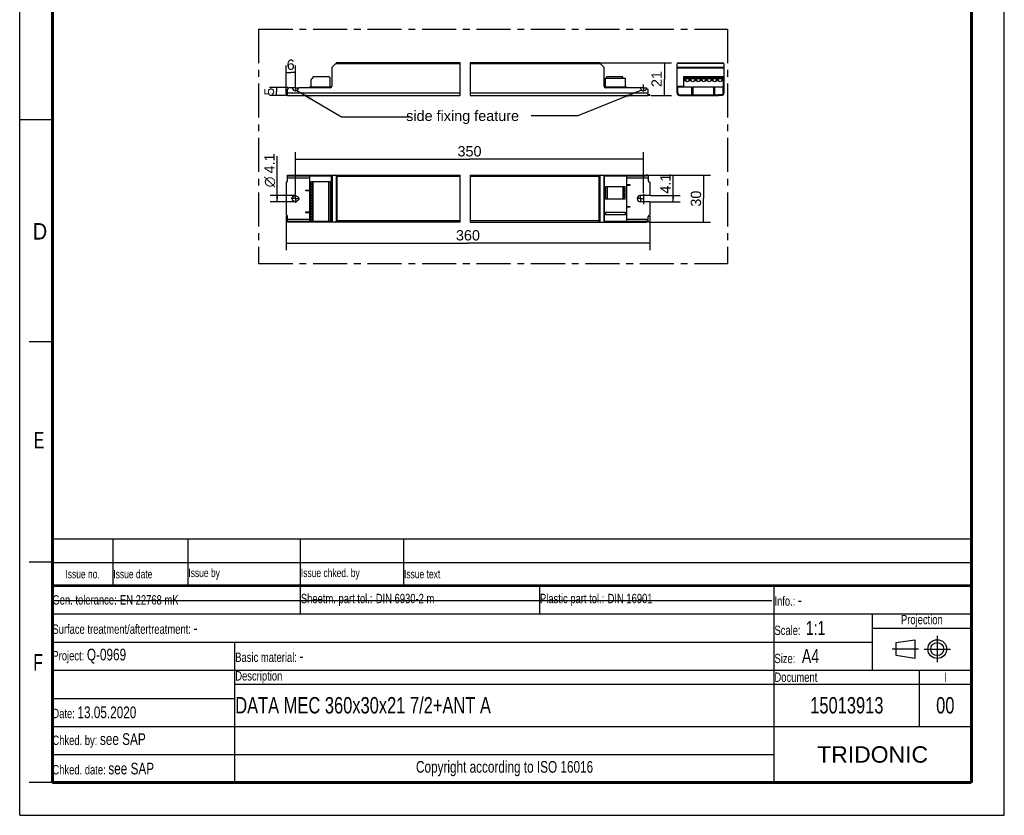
# Model space of a CAD drawing. Header units: millimetres. Extents: x 0 to 210, y 0 to 297.
# Tile 1 of 2: x 0 to 210, y 0 to 170. Entities that reach past the tile are written whole.
import ezdxf
from ezdxf.enums import TextEntityAlignment as Align

# ---------------------------------------------------------------- set-up
doc = ezdxf.new("R2010")
doc.units = ezdxf.units.MM
doc.header["$LTSCALE"] = 19.36
doc.linetypes.add('CENTER', pattern=[0.6, 0.375, -0.075, 0.075, -0.075])
doc.layers.get('0').update_dxf_attribs({"linetype": 'CONTINUOUS'})
for name, color, linetype in [('DEFAULT_1', 7, 'CENTER'), ('Z_AXIS', 7, 'CONTINUOUS'), ('Z_DIM_2D', 7, 'CONTINUOUS'), ('Z_NOTICE', 7, 'CONTINUOUS')]:
    doc.layers.add(name, color=color, linetype=linetype)
doc.styles.get("Standard").update_dxf_attribs({"font": 'txt', "width": 0.7})
doc.styles.add('TEXTSTYLE_2', font='txt', dxfattribs={"width": 0.75})
doc.styles.add('TEXTSTYLE_3', font='helveticaneueltw1g-ltcn.otf')
doc.styles.add('TEXTSTYLE_4', font='gdt', dxfattribs={"width": 0.7})
doc.styles.add('TEXTSTYLE_5', font='arial.ttf')
doc.dimstyles.new('DIMSTYLE_1', dxfattribs={"dimtxt": 2.2, "dimasz": 3.5, "dimexe": 1.5, "dimexo": 0, "dimgap": 0.55, "dimtad": 1, "dimdec": 1, "dimlfac": 3, "dimdsep": 46, "dimtxsty": 'TEXTSTYLE_3', "dimblk": '_FILLED', "dimblk1": '_FILLED', "dimblk2": '_FILLED', "dimcen": 0.09, "dimclrt": 5, "dimadec": 4, "dimazin": 2, "dimtp": 0.1, "dimtm": 0.1, "dimtfac": 1, "dimtdec": 1, "dimtofl": 0, "dimtmove": 0, "dimatfit": 3, "dimldrblk": '_FILLED', "dimfxl": 0, "dimtolj": 1, "dimarcsym": 0})
doc.dimstyles.new('DIMSTYLE_2', dxfattribs={"dimtxt": 2.2, "dimasz": 3.5, "dimexe": 1.5, "dimexo": 0, "dimgap": 0.55, "dimtad": 1, "dimdec": 1, "dimlfac": 3, "dimdsep": 46, "dimtxsty": 'TEXTSTYLE_3', "dimblk": '_FILLED', "dimblk1": '_FILLED', "dimblk2": '_FILLED', "dimcen": 0.09, "dimclrt": 5, "dimadec": 4, "dimazin": 2, "dimtp": 0.2, "dimtm": 0.2, "dimtfac": 1, "dimtdec": 1, "dimtofl": 0, "dimtmove": 0, "dimatfit": 3, "dimldrblk": '_FILLED', "dimfxl": 0, "dimtolj": 1, "dimarcsym": 0})
doc.dimstyles.new('DIMSTYLE_3', dxfattribs={"dimtxt": 2.2, "dimasz": 3.5, "dimexe": 1.5, "dimexo": 0, "dimgap": 0.55, "dimtad": 1, "dimdec": 1, "dimlfac": 3, "dimdsep": 46, "dimtxsty": 'TEXTSTYLE_3', "dimblk": '_FILLED', "dimblk1": '_FILLED', "dimblk2": '_FILLED', "dimcen": 0.09, "dimclrt": 5, "dimadec": 4, "dimazin": 2, "dimtp": 0.5, "dimtm": 0.5, "dimtfac": 1, "dimtdec": 1, "dimtofl": 0, "dimtmove": 0, "dimatfit": 3, "dimldrblk": '_FILLED', "dimfxl": 0, "dimtolj": 1, "dimarcsym": 0})
doc.dimstyles.new('DIMSTYLE_4', dxfattribs={"dimtxt": 2.1, "dimasz": 3.5, "dimexe": 1.5, "dimexo": 0, "dimgap": 0.525, "dimtad": 1, "dimdec": 1, "dimlfac": 3, "dimdsep": 46, "dimtxsty": 'TEXTSTYLE_3', "dimblk": '_FILLED', "dimblk1": '_FILLED', "dimblk2": '_FILLED', "dimcen": 0.09, "dimclrt": 5, "dimadec": 4, "dimazin": 2, "dimtp": 0.1, "dimtm": 0.1, "dimtfac": 1, "dimtdec": 1, "dimtofl": 0, "dimtmove": 0, "dimatfit": 3, "dimldrblk": '_FILLED', "dimfxl": 0, "dimtolj": 1, "dimarcsym": 0})
doc.dimstyles.get("Standard").update_dxf_attribs({"dimtxt": 3.5, "dimasz": 3.5, "dimexe": 1.5, "dimexo": 0, "dimtad": 1, "dimdec": 4, "dimdsep": 46, "dimtxsty": 'Standard', "dimblk": '_FILLED', "dimblk1": '_FILLED', "dimblk2": '_FILLED', "dimcen": 0.09, "dimclrt": 5, "dimadec": 4, "dimazin": 2, "dimtol": 1, "dimtp": 0.0001, "dimtm": 0.0001, "dimtfac": 1, "dimtdec": 4, "dimtofl": 0, "dimtmove": 0, "dimatfit": 3, "dimldrblk": '_FILLED', "dimfxl": 0, "dimtolj": 1, "dimarcsym": 0})

# ---------------------------------------------------------------- blocks, each defined once
blk = doc.blocks.new('PROJEKTIONSMETHODE_BL0', base_point=(192.31, 35.47))
at = {"color": 2, "linetype": 'Continuous'}
for p, q in [((186.91, 36.87), (190.91, 37.47)), ((186.91, 34.07), (186.91, 36.87)), ((190.91, 37.47), (190.91, 33.47)), ((190.91, 33.47), (186.91, 34.07))]:
    blk.add_line(p, q, dxfattribs=at)
for radius in [2, 1.4]:
    blk.add_circle((195.71, 35.47), radius, dxfattribs=at)
at = {"layer": 'DEFAULT_1', "color": 2, "linetype": 'CENTER'}
for p, q in [((195.71, 38.27), (195.71, 32.67)), ((191.71, 35.47), (186.11, 35.47)), ((192.91, 35.47), (198.5, 35.47))]:
    blk.add_line(p, q, dxfattribs=at)
blk = doc.blocks.new('*D2')
at = {"layer": 'Z_DIM_2D', "color": 2, "linetype": 'Continuous', "transparency": 16777216}
for p, q in [((139.36, 131.58), (139.36, 136.35)), ((134.54, 130.9), (140.86, 130.9)), ((134.57, 132.26), (140.86, 132.26)), ((139.36, 132.26), (139.36, 131.58)), ((139.36, 130.9), (139.36, 131.58))]:
    blk.add_line(p, q, dxfattribs=at)
at = {"layer": 'Z_DIM_2D', "color": 5, "linetype": 'Continuous', "transparency": 16777216, "style": 'TEXTSTYLE_3'}
blk.add_text('4.1', height=2.2, rotation=90, dxfattribs=at).set_placement((138.81, 132.65))
blk = doc.blocks.new('_FILLED')
at = {"color": 0, "linetype": 'ByBlock'}
blk.add_solid([(0, 0), (-1, 0.125), (-1, -0.125)], dxfattribs=at)
blk = doc.blocks.new('_NONE')
blk = doc.blocks.new('*D3')
at = {"layer": 'Z_DIM_2D', "color": 2, "linetype": 'Continuous', "transparency": 16777216}
for p, q in [((54.92, 131.58), (54.92, 140.64)), ((58.8, 132.26), (53.42, 132.26)), ((58.8, 130.9), (53.42, 130.9)), ((54.92, 132.26), (54.92, 131.58)), ((54.92, 130.9), (54.92, 131.58))]:
    blk.add_line(p, q, dxfattribs=at)
at = {"layer": 'Z_DIM_2D', "color": 5, "linetype": 'Continuous', "transparency": 16777216}
for s, style, p in [('4.1', 'TEXTSTYLE_3', (54.37, 136.95)), ('n', 'TEXTSTYLE_4', (54.37, 134.01))]:
    blk.add_text(s, height=2.2, rotation=90, dxfattribs=dict(at, style=style)).set_placement(p)
blk = doc.blocks.new('*D4')
at = {"layer": 'Z_DIM_2D', "color": 2, "linetype": 'Continuous', "transparency": 16777216}
for p, q in [((123.79, 160.59), (139, 160.59)), ((137.5, 160.59), (137.5, 157.09)), ((137.5, 153.59), (137.5, 157.09)), ((134.7, 153.59), (139, 153.59))]:
    blk.add_line(p, q, dxfattribs=at)
at = {"layer": 'Z_DIM_2D', "color": 5, "linetype": 'Continuous', "transparency": 16777216, "style": 'TEXTSTYLE_3'}
blk.add_text('21', height=2.2, rotation=90, dxfattribs=at).set_placement((136.95, 157.09), align=Align.CENTER)
blk = doc.blocks.new('*D5')
at = {"layer": 'Z_DIM_2D', "color": 2, "linetype": 'Continuous', "transparency": 16777216}
for p, q in [((56.8, 153.86), (56.8, 160.01)), ((58.8, 155.9), (58.8, 160.01)), ((56.8, 158.51), (57.8, 158.51)), ((58.8, 158.51), (57.8, 158.51))]:
    blk.add_line(p, q, dxfattribs=at)
at = {"layer": 'Z_DIM_2D', "color": 5, "linetype": 'Continuous', "transparency": 16777216, "style": 'TEXTSTYLE_3'}
blk.add_text('6', height=2.2, dxfattribs=at).set_placement((57.8, 159.06), align=Align.CENTER)
blk = doc.blocks.new('*D6')
at = {"layer": 'Z_DIM_2D', "color": 2, "linetype": 'Continuous', "transparency": 16777216}
for p, q in [((56.8, 127.86), (56.8, 120.61)), ((134.41, 127.85), (134.41, 120.61)), ((56.8, 122.11), (95.6, 122.11)), ((134.41, 122.11), (95.6, 122.11))]:
    blk.add_line(p, q, dxfattribs=at)
at = {"layer": 'Z_DIM_2D', "color": 5, "linetype": 'Continuous', "transparency": 16777216, "style": 'TEXTSTYLE_3'}
blk.add_text('360', height=2.2, dxfattribs=at).set_placement((95.6, 122.66), align=Align.CENTER)
blk = doc.blocks.new('*D7')
at = {"layer": 'Z_DIM_2D', "color": 2, "linetype": 'Continuous', "transparency": 16777216}
for p, q in [((134.24, 136.58), (147.37, 136.58)), ((145.87, 136.58), (145.87, 131.58)), ((145.87, 126.58), (145.87, 131.58)), ((134.23, 126.58), (147.37, 126.58))]:
    blk.add_line(p, q, dxfattribs=at)
at = {"layer": 'Z_DIM_2D', "color": 5, "linetype": 'Continuous', "transparency": 16777216, "style": 'TEXTSTYLE_3'}
blk.add_text('30', height=2.2, rotation=90, dxfattribs=at).set_placement((145.32, 131.58), align=Align.CENTER)
blk = doc.blocks.new('*D8')
at = {"layer": 'Z_DIM_2D', "color": 2, "linetype": 'Continuous', "transparency": 16777216}
for p, q in [((58.8, 132.46), (58.8, 141.53)), ((133.07, 132.78), (133.07, 141.53)), ((58.8, 140.03), (95.94, 140.03)), ((133.07, 140.03), (95.94, 140.03))]:
    blk.add_line(p, q, dxfattribs=at)
at = {"layer": 'Z_DIM_2D', "color": 5, "linetype": 'Continuous', "transparency": 16777216, "style": 'TEXTSTYLE_3'}
blk.add_text('350', height=2.2, dxfattribs=at).set_placement((95.94, 140.58), align=Align.CENTER)
blk = doc.blocks.new('*D9')
at = {"layer": 'Z_DIM_2D', "color": 2, "linetype": 'Continuous', "transparency": 16777216}
for p, q in [((57.27, 155.26), (53.28, 155.26)), ((56.67, 153.59), (53.28, 153.59)), ((54.78, 155.26), (54.78, 154.42)), ((54.78, 153.59), (54.78, 154.42))]:
    blk.add_line(p, q, dxfattribs=at)
at = {"layer": 'Z_DIM_2D', "color": 5, "linetype": 'Continuous', "transparency": 16777216, "style": 'TEXTSTYLE_3'}
blk.add_text('5', height=2.1, rotation=90, dxfattribs=at).set_placement((54.26, 154.42), align=Align.CENTER)
blk = doc.blocks.new('*T11')
at = {"color": 0, "linetype": 'ByBlock', "lineweight": -2, "transparency": 16777216}
for p, q in [((0, 42), (196, 42)), ((0, 0), (0, 42)), ((53, 36), (53, 42)), ((104, 36), (104, 42)), ((154, 0), (154, 42)), ((196, 0), (196, 42)), ((0, 36), (196, 36)), ((175, 24), (175, 36)), ((175, 33), (196, 33)), ((0, 30), (175, 30)), ((39, 0), (39, 30)), ((0, 24), (196, 24)), ((185, 12), (185, 24)), ((39, 21), (196, 21)), ((0, 18), (39, 18)), ((0, 12), (196, 12)), ((0, 6), (154, 6)), ((0, 0), (196, 0))]:
    blk.add_line(p, q, dxfattribs=at)
at = {"color": 5, "linetype": 'Continuous', "transparency": 16777216}
for s, insert, char_height, width, attachment_point, style in [('Gen. tolerance:\\H2.5; \\H2.0;EN 22768 mK', (0.06, 39), 2, 52.88, 4, 'TEXTSTYLE_2'), ('Sheetm. part tol.:\\H2.5; \\H2.0;DIN 6930-2 m', (53.06, 39), 2, 50.88, 4, 'TEXTSTYLE_2'), ('Plastic part tol.:\\H2.5; \\H2.0;DIN 16901', (104.06, 39), 2, 49.88, 4, 'TEXTSTYLE_2'), ('Info.: \\H2.5;-', (154.06, 39), 2, 41.88, 4, 'TEXTSTYLE_2'), ('Projection', (185.5, 34.5), 2, 20.88, 5, 'TEXTSTYLE_2'), ('Surface treatment/aftertreatment: \\H2.5;-', (0.06, 33), 2, 153.88, 4, 'TEXTSTYLE_2'), ('Scale:  \\H3.0;1:1', (154.06, 33), 2, 20.88, 4, 'TEXTSTYLE_2'), ('Project: \\H2.5;Q-0969', (0.06, 27), 2, 38.88, 4, 'TEXTSTYLE_2'), ('Basic material: \\H2.5;-', (39.06, 27), 2, 114.88, 4, 'TEXTSTYLE_2'), ('Size: \\H3.0; A4', (154.06, 27), 2, 20.88, 4, 'TEXTSTYLE_2'), ('Description', (39.06, 22.5), 2, 114.88, 4, 'TEXTSTYLE_2'), ('Document', (154.06, 22.5), 2, 30.88, 4, 'TEXTSTYLE_2'), ('I', (190.5, 22.5), 2, 10.88, 5, 'TEXTSTYLE_2'), ('Date: \\H2.5;13.05.2020', (0.06, 15), 2, 38.88, 4, 'TEXTSTYLE_2'), ('Chked. by: \\H2.5;see SAP', (0.06, 9), 2, 38.88, 4, 'TEXTSTYLE_2'), ('TRIDONIC', (175, 6), 3.5, 41.88, 5, 'TEXTSTYLE_5'), ('Chked. date: \\H2.5;see SAP', (0.06, 3), 2, 38.88, 4, 'TEXTSTYLE_2'), ('Copyright according to ISO 16016', (96.5, 3), 2.5, 114.88, 5, 'TEXTSTYLE_2')]:
    blk.add_mtext(s, dxfattribs=dict(at, insert=insert, char_height=char_height, width=width, attachment_point=attachment_point, style=style))
at = {"color": 7, "linetype": 'Continuous', "transparency": 16777216, "char_height": 3.5, "style": 'TEXTSTYLE_2'}
for s, insert, width, attachment_point in [('DATA MEC 360x30x21 7/2+ANT A', (39.06, 16.5), 114.88, 4), ('15013913', (169.5, 16.5), 30.88, 5), ('00', (190.5, 16.5), 10.88, 5)]:
    blk.add_mtext(s, dxfattribs=dict(at, insert=insert, width=width, attachment_point=attachment_point))
blk = doc.blocks.new('*T12')
at = {"color": 0, "linetype": 'ByBlock', "lineweight": -2, "transparency": 16777216}
for p, q in [((0, 10), (196, 10)), ((0, 0), (0, 10)), ((13, 0), (13, 10)), ((29, 0), (29, 10)), ((53, 0), (53, 10)), ((75, 0), (75, 10)), ((196, 0), (196, 10)), ((0, 5), (196, 5)), ((0, 0), (196, 0))]:
    blk.add_line(p, q, dxfattribs=at)
at = {"color": 5, "linetype": 'Continuous', "transparency": 16777216, "char_height": 1.8, "style": 'TEXTSTYLE_2'}
for s, insert, width, attachment_point in [('Issue no.', (6.5, 2.5), 12.88, 5), ('Issue date ', (13.06, 2.5), 15.88, 4), ('Issue by ', (29.06, 2.5), 23.88, 4), ('Issue chked. by', (53.06, 2.5), 21.88, 4), ('Issue text ', (75.06, 2.5), 120.88, 4)]:
    blk.add_mtext(s, dxfattribs=dict(at, insert=insert, width=width, attachment_point=attachment_point))

msp = doc.modelspace()

# ---------------------------------------------------------------- linework, layer by layer
at = {"color": 2, "linetype": 'Continuous'}
for p, q in [((0, 0), (0, 297)), ((210, 0), (210, 297)), ((93.95, 153.588), (93.95, 160.588)), ((96.061, 160.588), (96.061, 153.588)), ((0, 148.5), (7, 148.5)), ((93.95, 126.582), (93.95, 136.582)), ((96.061, 136.582), (96.061, 126.582)), ((7, 101), (2, 101)), ((7, 54), (2, 54)), ((7, 7), (2, 7)), ((0, 0), (210, 0))]:
    msp.add_line(p, q, dxfattribs=at)
at = {"color": 7, "linetype": 'Continuous'}
for p, q in [((66.636, 159.657), (67.499, 160.52)), ((93.95, 160.588), (67.664, 160.588)), ((123.544, 160.588), (96.061, 160.588)), ((123.709, 160.52), (124.572, 159.657)), ((140.21, 154.122), (140.21, 160.355)), ((140.443, 160.588), (149.977, 160.588)), ((150.21, 160.355), (150.21, 154.122)), ((66.567, 159.492), (66.567, 155.588)), ((124.641, 155.588), (124.641, 159.492)), ((61.801, 155.405), (61.801, 155.255)), ((66.234, 155.405), (66.512, 155.405)), ((124.696, 155.405), (129.407, 155.405)), ((124.907, 157.272), (129.241, 157.272)), ((124.907, 155.405), (124.907, 157.272)), ((129.241, 155.405), (129.241, 157.272)), ((129.407, 155.405), (129.407, 155.255)), ((140.377, 154.122), (140.377, 155.405)), ((140.377, 155.405), (150.043, 155.405)), ((150.043, 154.122), (150.043, 155.405)), ((57.134, 153.588), (57.134, 154.922)), ((57.134, 153.588), (93.95, 153.588)), ((57.984, 155.255), (57.467, 155.255)), ((66.234, 155.255), (59.617, 155.255)), ((96.061, 153.588), (134.074, 153.588)), ((132.257, 155.255), (124.974, 155.255)), ((134.074, 153.588), (134.074, 154.678)), ((140.21, 155.255), (140.377, 155.255)), ((140.743, 153.755), (141.377, 153.755)), ((140.743, 153.588), (141.377, 153.588)), ((143.377, 153.755), (143.377, 155.255)), ((143.543, 155.255), (143.377, 155.255)), ((143.543, 155.255), (143.543, 153.755)), ((148.21, 155.255), (148.043, 155.255)), ((148.043, 153.755), (148.043, 155.255)), ((148.21, 155.255), (148.21, 153.755)), ((149.677, 153.755), (149.043, 153.755)), ((149.677, 153.588), (149.043, 153.588)), ((150.043, 155.255), (150.21, 155.255)), ((57.134, 135.415), (57.134, 136.582)), ((57.134, 136.582), (93.95, 136.582)), ((66.567, 136.582), (66.567, 126.582)), ((96.061, 136.582), (133.597, 136.582)), ((124.641, 136.582), (124.641, 126.582)), ((57.134, 136.415), (66.512, 136.415)), ((61.801, 136.415), (61.801, 126.748)), ((66.512, 126.748), (66.512, 136.415)), ((124.641, 136.415), (133.597, 136.415)), ((129.407, 136.415), (129.407, 126.748)), ((129.407, 134.582), (130.157, 134.582)), ((130.157, 134.415), (129.407, 134.415)), ((130.157, 134.582), (130.157, 134.415)), ((134.074, 136.415), (134.074, 135.415)), ((61.051, 133.248), (61.051, 133.415)), ((61.051, 133.415), (61.801, 133.415)), ((61.801, 133.248), (61.051, 133.248)), ((61.051, 128.582), (61.051, 128.748)), ((61.051, 128.748), (61.801, 128.748)), ((61.801, 128.582), (61.051, 128.582)), ((129.241, 128.599), (124.907, 128.599)), ((124.907, 128.599), (124.907, 128.165)), ((124.907, 128.165), (129.241, 128.165)), ((129.241, 128.165), (129.241, 128.599)), ((129.407, 129.915), (130.157, 129.915)), ((130.157, 129.748), (129.407, 129.748)), ((130.157, 129.915), (130.157, 129.748)), ((57.134, 126.582), (57.134, 127.748)), ((57.134, 126.748), (61.801, 126.748)), ((93.95, 126.582), (57.134, 126.582)), ((66.234, 126.748), (66.512, 126.748)), ((96.061, 126.582), (133.597, 126.582)), ((124.641, 126.748), (133.597, 126.748)), ((134.074, 126.748), (134.074, 127.748)), ((7.1, 45.829), (160.431, 45.819))]:
    msp.add_line(p, q, dxfattribs=at)
at = {"color": 9, "linetype": 'Continuous'}
for p, q in [((93.95, 160.355), (67.334, 160.355)), ((123.874, 160.355), (96.061, 160.355)), ((140.21, 159.657), (150.21, 159.657)), ((140.278, 160.52), (150.142, 160.52)), ((140.21, 159.492), (150.21, 159.492)), ((140.21, 155.588), (141.593, 155.588)), ((150.06, 155.588), (150.21, 155.588)), ((57.134, 154.122), (93.95, 154.122)), ((96.061, 154.122), (134.074, 154.122)), ((140.21, 154.922), (140.377, 154.922)), ((143.543, 155.188), (143.377, 155.188)), ((148.21, 155.188), (148.043, 155.188)), ((150.043, 154.922), (150.21, 154.922)), ((57.467, 136.582), (57.467, 136.415)), ((57.984, 136.415), (57.984, 136.582)), ((58.147, 136.415), (58.147, 136.582)), ((59.454, 136.582), (59.454, 136.415)), ((59.617, 136.582), (59.617, 136.415)), ((66.234, 136.582), (66.234, 136.415)), ((66.636, 136.582), (66.636, 126.582)), ((67.499, 136.513), (67.499, 126.65)), ((123.709, 136.513), (123.709, 126.65)), ((124.572, 136.582), (124.572, 126.582)), ((124.974, 136.415), (124.974, 136.582)), ((132.257, 136.415), (132.257, 136.582)), ((132.421, 136.415), (132.421, 136.582)), ((57.134, 136.048), (61.801, 136.048)), ((67.664, 136.348), (67.664, 126.815)), ((67.664, 136.348), (93.95, 136.348)), ((96.061, 136.348), (123.544, 136.348)), ((123.544, 136.348), (123.544, 126.815)), ((129.407, 136.048), (134.074, 136.048)), ((130.091, 134.582), (130.091, 134.415)), ((61.117, 133.248), (61.117, 133.415)), ((61.117, 128.582), (61.117, 128.748)), ((130.091, 129.915), (130.091, 129.748)), ((61.801, 127.115), (57.134, 127.115)), ((57.467, 126.748), (57.467, 126.582)), ((57.984, 126.582), (57.984, 126.748)), ((58.147, 126.582), (58.147, 126.748)), ((59.454, 126.748), (59.454, 126.582)), ((59.617, 126.748), (59.617, 126.582)), ((66.234, 126.732), (66.234, 126.582)), ((93.95, 126.815), (67.664, 126.815)), ((123.544, 126.815), (96.061, 126.815)), ((124.974, 126.582), (124.974, 126.748)), ((134.074, 127.115), (129.407, 127.115)), ((132.257, 126.582), (132.257, 126.748)), ((132.421, 126.582), (132.421, 126.748))]:
    msp.add_line(p, q, dxfattribs=at)
at = {"color": 7, "linetype": 'Continuous'}
for points, const_width in [([(7, 7), (7, 290)], 0.7), ([(203, 7), (203, 290)], 0.7), ([(7, 49), (203, 49)], 0.5), ([(7, 7), (203, 7)], 0.7)]:
    msp.add_lwpolyline(points, dxfattribs=dict(at, const_width=const_width))
for points in [[(67.499, 136.513), (67.478, 136.532), (67.454, 136.548), (67.427, 136.562), (67.398, 136.573), (67.367, 136.579), (67.334, 136.582)], [(67.55, 136.462), (67.524, 136.488), (67.499, 136.513)], [(123.709, 136.513), (123.684, 136.489), (123.658, 136.462)], [(123.874, 136.582), (123.841, 136.579), (123.81, 136.573), (123.781, 136.562), (123.754, 136.548), (123.73, 136.532), (123.709, 136.513)], [(67.664, 136.348), (67.635, 136.377), (67.606, 136.406), (67.55, 136.462)], [(123.658, 136.462), (123.602, 136.406), (123.573, 136.377), (123.544, 136.348)], [(67.334, 126.582), (67.367, 126.584), (67.398, 126.591), (67.427, 126.601), (67.454, 126.615), (67.478, 126.631), (67.499, 126.65)], [(67.55, 126.701), (67.524, 126.675), (67.499, 126.65)], [(67.664, 126.815), (67.635, 126.786), (67.606, 126.757), (67.55, 126.701)], [(123.544, 126.815), (123.573, 126.786), (123.602, 126.757), (123.658, 126.701)], [(123.658, 126.701), (123.684, 126.675), (123.709, 126.65)], [(123.709, 126.65), (123.73, 126.631), (123.754, 126.615), (123.781, 126.601), (123.81, 126.591), (123.841, 126.584), (123.874, 126.582)]]:
    msp.add_lwpolyline(points, dxfattribs=at)
for centre, radius, start, end in [((66.801, 159.492), 0.233, 135, 180), ((67.664, 160.355), 0.233, 90, 135), ((123.544, 160.355), 0.233, 45, 90), ((124.407, 159.492), 0.233, 0, 45), ((140.443, 160.355), 0.233, 90, 180), ((149.977, 160.355), 0.233, 0, 90), ((66.234, 155.588), 0.333, 270, 360), ((124.974, 155.588), 0.333, 180, 270), ((57.467, 154.922), 0.333, 90, 180), ((57.984, 155.088), 0.167, 11.53696, 90), ((58.801, 155.255), 0.667, 191.53696, 348.46304), ((59.617, 155.088), 0.167, 90, 168.46304), ((132.257, 155.088), 0.167, 11.53696, 90), ((133.074, 155.255), 0.667, 191.53696, 321.61591), ((140.743, 154.122), 0.533, 180, 270), ((140.743, 154.122), 0.367, 180, 270), ((149.677, 154.122), 0.533, 270, 360), ((149.677, 154.122), 0.367, 270, 360)]:
    msp.add_arc(centre, radius, start, end, dxfattribs=at)
at = {"layer": 'DEFAULT_1', "color": 5, "linetype": 'CENTER'}
for p, q in [((50.967, 167.757), (50.967, 117.744)), ((50.967, 167.757), (150.982, 167.757)), ((150.982, 167.757), (150.982, 117.744)), ((50.967, 117.744), (150.982, 117.744))]:
    msp.add_line(p, q, dxfattribs=at)
at = {"layer": 'Z_AXIS', "color": 7, "linetype": 'Continuous'}
for p, q in [((65.901, 157.538), (62.601, 157.538)), ((128.607, 157.538), (125.307, 157.538)), ((141.593, 157.538), (141.593, 155.405)), ((150.06, 157.538), (141.593, 157.538)), ((150.06, 157.538), (150.06, 155.405)), ((61.801, 155.405), (66.234, 155.405)), ((62.067, 156.734), (62.067, 155.405)), ((62.505, 157.309), (62.165, 156.97)), ((62.534, 157.472), (62.534, 157.38)), ((66.234, 155.405), (66.234, 157.205)), ((128.674, 157.38), (128.674, 157.472)), ((128.741, 157.272), (128.716, 157.298)), ((150.06, 155.405), (150.043, 155.405)), ((56.801, 153.588), (56.801, 153.755)), ((57.134, 153.755), (56.801, 153.755)), ((57.134, 153.588), (56.801, 153.588)), ((134.407, 153.755), (134.074, 153.755)), ((134.407, 153.588), (134.074, 153.588)), ((134.407, 153.755), (134.407, 153.588)), ((141.377, 153.755), (149.043, 153.755)), ((141.377, 153.588), (149.043, 153.588)), ((141.71, 153.588), (141.71, 153.755)), ((144.527, 153.588), (144.527, 153.755)), ((145.893, 153.588), (145.893, 153.755)), ((148.71, 153.588), (148.71, 153.755)), ((134.074, 136.582), (133.597, 136.582)), ((133.597, 136.415), (133.597, 136.582)), ((134.074, 136.582), (134.074, 136.415)), ((56.801, 135.082), (56.801, 132.265)), ((62.067, 126.732), (62.067, 135.198)), ((66.234, 135.198), (62.067, 135.198)), ((62.534, 126.732), (62.534, 135.198)), ((66.234, 135.198), (66.234, 126.732)), ((134.074, 136.415), (133.597, 136.415)), ((134.407, 135.082), (134.407, 132.265)), ((129.141, 134.098), (124.973, 134.098)), ((124.973, 134.098), (124.973, 131.465)), ((125.307, 134.098), (125.307, 131.465)), ((128.674, 134.098), (128.674, 131.465)), ((128.716, 134.098), (128.716, 131.465)), ((129.141, 131.465), (129.141, 134.098)), ((56.801, 132.265), (56.834, 132.265)), ((56.801, 130.898), (56.801, 128.082)), ((56.801, 130.898), (56.834, 130.898)), ((56.901, 130.965), (56.901, 132.198)), ((129.141, 131.465), (124.973, 131.465)), ((134.407, 132.265), (132.407, 132.265)), ((134.407, 130.898), (132.407, 130.898)), ((134.407, 130.898), (134.407, 128.082)), ((61.801, 126.748), (62.067, 126.748)), ((66.234, 126.732), (62.067, 126.732)), ((134.074, 126.748), (133.597, 126.748)), ((133.597, 126.582), (133.597, 126.748)), ((134.074, 126.582), (133.597, 126.582)), ((134.074, 126.748), (134.074, 126.582))]:
    msp.add_line(p, q, dxfattribs=at)
at = {"layer": 'Z_AXIS', "color": 7, "linetype": 'CENTER'}
for p, q in [((58.801, 155.255), (58.801, 155.926)), ((133.074, 155.255), (133.074, 155.957)), ((58.801, 155.255), (58.13, 155.255)), ((58.801, 155.255), (58.801, 154.584)), ((58.801, 155.255), (59.471, 155.255)), ((133.074, 155.255), (132.372, 155.255)), ((133.074, 155.255), (133.776, 155.255)), ((133.074, 155.255), (133.074, 154.553)), ((58.801, 131.582), (58.801, 132.464)), ((132.407, 131.582), (132.407, 132.365)), ((133.074, 132.537), (133.074, 130.368)), ((58.801, 131.582), (57.918, 131.582)), ((58.801, 131.582), (58.801, 130.699)), ((58.801, 131.582), (59.683, 131.582)), ((132.407, 131.582), (131.624, 131.582)), ((132.407, 131.582), (133.19, 131.582)), ((132.407, 131.582), (132.407, 130.799))]:
    msp.add_line(p, q, dxfattribs=at)
at = {"layer": 'Z_AXIS', "color": 9, "linetype": 'Continuous'}
for p, q in [((150.06, 157.472), (141.593, 157.472)), ((150.06, 157.38), (141.593, 157.38)), ((150.06, 157.309), (141.593, 157.309)), ((142.04, 156.97), (141.593, 156.97)), ((142.054, 156.734), (141.593, 156.734)), ((143.22, 156.734), (142.733, 156.734)), ((143.207, 156.97), (142.747, 156.97)), ((144.387, 156.734), (143.9, 156.734)), ((144.373, 156.97), (143.913, 156.97)), ((145.554, 156.734), (145.067, 156.734)), ((145.54, 156.97), (145.08, 156.97)), ((146.72, 156.734), (146.233, 156.734)), ((146.707, 156.97), (146.247, 156.97)), ((147.887, 156.734), (147.4, 156.734)), ((147.873, 156.97), (147.413, 156.97)), ((149.054, 156.734), (148.567, 156.734)), ((149.04, 156.97), (148.58, 156.97)), ((150.06, 156.734), (149.733, 156.734)), ((150.06, 156.97), (149.747, 156.97)), ((141.377, 153.755), (141.377, 153.588)), ((144.593, 153.755), (144.593, 153.588)), ((145.827, 153.755), (145.827, 153.588)), ((149.043, 153.755), (149.043, 153.588)), ((62.165, 134.752), (62.165, 135.198)), ((62.505, 126.732), (62.505, 135.198)), ((62.601, 126.732), (62.601, 135.198)), ((65.901, 126.732), (65.901, 135.198)), ((62.165, 133.585), (62.165, 134.045)), ((62.165, 132.418), (62.165, 132.878)), ((128.607, 134.098), (128.607, 131.465)), ((129.049, 134.098), (129.049, 133.79)), ((129.049, 133.073), (129.049, 132.623)), ((62.165, 131.252), (62.165, 131.712)), ((62.165, 130.085), (62.165, 130.545)), ((129.049, 131.907), (129.049, 131.465)), ((62.165, 128.918), (62.165, 129.378)), ((62.165, 127.752), (62.165, 128.212)), ((62.165, 126.732), (62.165, 127.045))]:
    msp.add_line(p, q, dxfattribs=at)
at = {"layer": 'Z_AXIS', "color": 7, "linetype": 'Continuous'}
for points in [[(62.067, 134.738), (62.068, 134.747), (62.071, 134.753), (62.075, 134.759), (62.08, 134.762), (62.088, 134.764), (62.097, 134.765)], [(62.097, 134.765), (62.11, 134.764), (62.126, 134.761)], [(62.126, 134.761), (62.144, 134.757), (62.165, 134.752)], [(62.165, 134.045), (62.207, 134.06), (62.245, 134.078), (62.279, 134.099), (62.31, 134.124), (62.337, 134.151), (62.361, 134.179), (62.381, 134.209), (62.398, 134.24), (62.411, 134.272), (62.421, 134.303), (62.428, 134.335), (62.432, 134.366), (62.434, 134.398), (62.432, 134.429), (62.428, 134.461), (62.422, 134.492), (62.412, 134.524), (62.399, 134.555), (62.382, 134.586), (62.362, 134.616), (62.338, 134.645), (62.311, 134.672), (62.28, 134.697), (62.245, 134.719), (62.207, 134.737), (62.165, 134.752)], [(62.097, 134.032), (62.088, 134.032), (62.08, 134.034), (62.075, 134.038), (62.07, 134.043), (62.068, 134.05), (62.067, 134.059)], [(62.067, 133.571), (62.068, 133.58), (62.071, 133.587), (62.075, 133.592), (62.08, 133.596), (62.088, 133.598), (62.097, 133.598)], [(62.097, 132.865), (62.088, 132.866), (62.08, 132.868), (62.075, 132.871), (62.07, 132.877), (62.068, 132.884), (62.067, 132.892)], [(62.067, 132.405), (62.068, 132.413), (62.071, 132.42), (62.075, 132.425), (62.08, 132.429), (62.088, 132.431), (62.097, 132.432)], [(62.126, 134.035), (62.115, 134.033), (62.105, 134.032), (62.097, 134.032)], [(62.097, 133.598), (62.11, 133.597), (62.126, 133.595)], [(62.126, 132.869), (62.115, 132.867), (62.105, 132.865), (62.097, 132.865)], [(62.097, 132.432), (62.11, 132.431), (62.126, 132.428)], [(62.165, 134.045), (62.151, 134.041), (62.138, 134.038), (62.126, 134.035)], [(62.126, 133.595), (62.144, 133.591), (62.165, 133.585)], [(62.165, 132.878), (62.151, 132.874), (62.138, 132.871), (62.126, 132.869)], [(62.126, 132.428), (62.144, 132.424), (62.165, 132.418)], [(62.165, 132.878), (62.207, 132.893), (62.245, 132.911), (62.279, 132.933), (62.31, 132.957), (62.337, 132.984), (62.361, 133.013), (62.381, 133.043), (62.398, 133.074), (62.411, 133.105), (62.421, 133.137), (62.428, 133.168), (62.432, 133.2), (62.434, 133.231), (62.432, 133.262), (62.428, 133.294), (62.422, 133.325), (62.412, 133.357), (62.399, 133.388), (62.382, 133.419), (62.362, 133.45), (62.338, 133.478), (62.311, 133.506), (62.28, 133.53), (62.245, 133.552), (62.207, 133.57), (62.165, 133.585)], [(62.165, 131.712), (62.207, 131.726), (62.245, 131.744), (62.279, 131.766), (62.31, 131.791), (62.337, 131.817), (62.361, 131.846), (62.381, 131.876), (62.398, 131.907), (62.411, 131.938), (62.421, 131.97), (62.428, 132.001), (62.432, 132.033), (62.434, 132.064), (62.432, 132.096), (62.428, 132.127), (62.422, 132.159), (62.412, 132.19), (62.399, 132.222), (62.382, 132.253), (62.362, 132.283), (62.338, 132.312), (62.311, 132.339), (62.28, 132.364), (62.245, 132.385), (62.207, 132.404), (62.165, 132.418)], [(129.049, 133.79), (129.009, 133.778), (128.972, 133.762), (128.938, 133.743), (128.908, 133.721), (128.881, 133.696), (128.857, 133.67), (128.836, 133.642), (128.819, 133.613), (128.804, 133.583), (128.793, 133.553), (128.784, 133.523), (128.778, 133.492), (128.774, 133.462), (128.773, 133.432)], [(128.773, 133.432), (128.774, 133.401), (128.778, 133.371), (128.784, 133.341), (128.793, 133.311), (128.804, 133.281), (128.819, 133.251), (128.836, 133.222), (128.857, 133.194), (128.881, 133.167), (128.908, 133.143), (128.938, 133.12), (128.972, 133.101), (129.009, 133.085), (129.049, 133.073)], [(129.049, 132.623), (129.009, 132.611), (128.972, 132.596), (128.938, 132.576), (128.908, 132.554), (128.881, 132.53), (128.857, 132.503), (128.836, 132.475), (128.819, 132.446), (128.804, 132.416), (128.793, 132.386), (128.784, 132.356), (128.778, 132.326), (128.774, 132.295), (128.773, 132.265)], [(129.104, 133.798), (129.096, 133.798), (129.083, 133.797), (129.067, 133.794), (129.049, 133.79)], [(129.049, 133.073), (129.067, 133.069), (129.083, 133.067), (129.097, 133.065), (129.104, 133.065)], [(129.104, 132.632), (129.096, 132.631), (129.083, 132.63), (129.067, 132.627), (129.049, 132.623)], [(129.141, 133.765), (129.14, 133.776), (129.137, 133.784), (129.132, 133.79), (129.126, 133.794), (129.118, 133.797), (129.108, 133.798), (129.104, 133.798)], [(129.104, 133.065), (129.108, 133.065), (129.118, 133.066), (129.126, 133.069), (129.132, 133.073), (129.137, 133.08), (129.14, 133.088), (129.141, 133.098)], [(129.141, 132.599), (129.14, 132.609), (129.137, 132.617), (129.132, 132.623), (129.126, 132.628), (129.118, 132.63), (129.108, 132.632), (129.104, 132.632)], [(62.097, 131.698), (62.088, 131.699), (62.08, 131.701), (62.075, 131.705), (62.07, 131.71), (62.068, 131.717), (62.067, 131.725)], [(62.067, 131.238), (62.068, 131.247), (62.071, 131.253), (62.075, 131.259), (62.08, 131.262), (62.088, 131.264), (62.097, 131.265)], [(62.097, 130.532), (62.088, 130.532), (62.08, 130.534), (62.075, 130.538), (62.07, 130.543), (62.068, 130.55), (62.067, 130.559)], [(62.126, 131.702), (62.115, 131.7), (62.105, 131.699), (62.097, 131.698)], [(62.097, 131.265), (62.11, 131.264), (62.126, 131.261)], [(62.126, 130.535), (62.115, 130.533), (62.105, 130.532), (62.097, 130.532)], [(62.165, 131.712), (62.151, 131.708), (62.138, 131.704), (62.126, 131.702)], [(62.126, 131.261), (62.144, 131.257), (62.165, 131.252)], [(62.165, 130.545), (62.151, 130.541), (62.138, 130.538), (62.126, 130.535)], [(62.165, 130.545), (62.207, 130.56), (62.245, 130.578), (62.279, 130.599), (62.31, 130.624), (62.337, 130.651), (62.361, 130.679), (62.381, 130.709), (62.398, 130.74), (62.411, 130.772), (62.421, 130.803), (62.428, 130.835), (62.432, 130.866), (62.434, 130.898), (62.432, 130.929), (62.428, 130.961), (62.422, 130.992), (62.412, 131.024), (62.399, 131.055), (62.382, 131.086), (62.362, 131.116), (62.338, 131.145), (62.311, 131.172), (62.28, 131.197), (62.245, 131.219), (62.207, 131.237), (62.165, 131.252)], [(128.773, 132.265), (128.774, 132.235), (128.778, 132.205), (128.784, 132.174), (128.793, 132.144), (128.804, 132.114), (128.819, 132.084), (128.836, 132.055), (128.857, 132.027), (128.881, 132.001), (128.908, 131.976), (128.938, 131.954), (128.972, 131.934), (129.009, 131.919), (129.049, 131.907)], [(129.049, 131.907), (129.067, 131.903), (129.083, 131.9), (129.097, 131.899), (129.104, 131.898)], [(129.104, 131.898), (129.108, 131.898), (129.118, 131.9), (129.126, 131.902), (129.132, 131.907), (129.137, 131.913), (129.14, 131.921), (129.141, 131.931)], [(62.067, 130.071), (62.068, 130.08), (62.071, 130.087), (62.075, 130.092), (62.08, 130.096), (62.088, 130.098), (62.097, 130.098)], [(62.097, 129.365), (62.088, 129.366), (62.08, 129.368), (62.075, 129.371), (62.07, 129.377), (62.068, 129.384), (62.067, 129.392)], [(62.067, 128.905), (62.068, 128.913), (62.071, 128.92), (62.075, 128.925), (62.08, 128.929), (62.088, 128.931), (62.097, 128.932)], [(62.097, 128.198), (62.088, 128.199), (62.08, 128.201), (62.075, 128.205), (62.07, 128.21), (62.068, 128.217), (62.067, 128.225)], [(62.097, 130.098), (62.11, 130.097), (62.126, 130.095)], [(62.126, 129.369), (62.115, 129.367), (62.105, 129.365), (62.097, 129.365)], [(62.097, 128.932), (62.11, 128.931), (62.126, 128.928)], [(62.126, 128.202), (62.115, 128.2), (62.105, 128.199), (62.097, 128.198)], [(62.126, 130.095), (62.144, 130.091), (62.165, 130.085)], [(62.165, 129.378), (62.151, 129.374), (62.138, 129.371), (62.126, 129.369)], [(62.126, 128.928), (62.144, 128.924), (62.165, 128.918)], [(62.165, 128.212), (62.151, 128.208), (62.138, 128.204), (62.126, 128.202)], [(62.165, 129.378), (62.207, 129.393), (62.245, 129.411), (62.279, 129.433), (62.31, 129.457), (62.337, 129.484), (62.361, 129.513), (62.381, 129.543), (62.398, 129.574), (62.411, 129.605), (62.421, 129.637), (62.428, 129.668), (62.432, 129.7), (62.434, 129.731), (62.432, 129.762), (62.428, 129.794), (62.422, 129.825), (62.412, 129.857), (62.399, 129.888), (62.382, 129.919), (62.362, 129.95), (62.338, 129.978), (62.311, 130.006), (62.28, 130.03), (62.245, 130.052), (62.207, 130.07), (62.165, 130.085)], [(62.165, 128.212), (62.207, 128.226), (62.245, 128.244), (62.279, 128.266), (62.31, 128.291), (62.337, 128.317), (62.361, 128.346), (62.381, 128.376), (62.398, 128.407), (62.411, 128.438), (62.421, 128.47), (62.428, 128.501), (62.432, 128.533), (62.434, 128.564), (62.432, 128.596), (62.428, 128.627), (62.422, 128.659), (62.412, 128.69), (62.399, 128.722), (62.382, 128.753), (62.362, 128.783), (62.338, 128.812), (62.311, 128.839), (62.28, 128.864), (62.245, 128.885), (62.207, 128.904), (62.165, 128.918)], [(62.067, 127.738), (62.068, 127.747), (62.071, 127.753), (62.075, 127.759), (62.08, 127.762), (62.088, 127.764), (62.097, 127.765)], [(62.097, 127.032), (62.088, 127.032), (62.08, 127.034), (62.075, 127.038), (62.07, 127.043), (62.068, 127.05), (62.067, 127.059)], [(62.097, 127.765), (62.11, 127.764), (62.126, 127.761)], [(62.126, 127.035), (62.115, 127.033), (62.105, 127.032), (62.097, 127.032)], [(62.126, 127.761), (62.144, 127.757), (62.165, 127.752)], [(62.165, 127.045), (62.151, 127.041), (62.138, 127.038), (62.126, 127.035)], [(62.165, 127.045), (62.207, 127.06), (62.245, 127.078), (62.279, 127.099), (62.31, 127.124), (62.337, 127.151), (62.361, 127.179), (62.381, 127.209), (62.398, 127.24), (62.411, 127.272), (62.421, 127.303), (62.428, 127.335), (62.432, 127.366), (62.434, 127.398), (62.432, 127.429), (62.428, 127.461), (62.422, 127.492), (62.412, 127.524), (62.399, 127.555), (62.382, 127.586), (62.362, 127.616), (62.338, 127.645), (62.311, 127.672), (62.28, 127.697), (62.245, 127.719), (62.207, 127.737), (62.165, 127.752)]]:
    msp.add_lwpolyline(points, dxfattribs=at)
for centre, radius in [((142.393, 156.872), 0.367), ((143.56, 156.872), 0.367), ((144.727, 156.872), 0.367), ((145.893, 156.872), 0.367), ((147.06, 156.872), 0.367), ((148.227, 156.872), 0.367), ((149.393, 156.872), 0.367), ((58.801, 131.582), 0.683)]:
    msp.add_circle(centre, radius, dxfattribs=at)
for centre, radius, start, end in [((62.601, 157.472), 0.0667, 90, 180), ((65.901, 157.205), 0.333, 0, 90), ((125.306, 157.205), 0.333, 89.83952, 168.45805), ((128.607, 157.472), 0.0667, 0, 90), ((62.401, 156.734), 0.333, 135, 180), ((62.434, 157.38), 0.1, 315, 360), ((128.774, 157.38), 0.1, 180, 234.67432), ((133.807, 154.678), 0.267, 0, 142.21684), ((56.801, 135.415), 0.333, 270, 360), ((134.407, 135.415), 0.333, 180, 270), ((56.834, 132.198), 0.0667, 0, 90), ((56.834, 130.965), 0.0667, 270, 360), ((132.407, 131.582), 0.683, 90, 270), ((56.801, 127.748), 0.333, 0, 90), ((134.407, 127.748), 0.333, 90, 180)]:
    msp.add_arc(centre, radius, start, end, dxfattribs=at)

# ---------------------------------------------------------------- block references
for name, p in [('*T12', (6.914, 48.96)), ('*T11', (6.914, 6.96))]:
    msp.add_blockref(name, p)
at = {"color": 2, "linetype": 'Continuous'}
msp.add_blockref('PROJEKTIONSMETHODE_BL0', (192.305, 35.47), dxfattribs=at)

# ---------------------------------------------------------------- texts
at = {"color": 5, "linetype": 'Continuous', "style": 'TEXTSTYLE_2'}
for s, width, p in [('D', 0.904762, (2.807, 122.857)), ('E', 0.714286, (3.002, 78.302)), ('F', 0.714286, (2.922, 30.897))]:
    msp.add_text(s, height=3.5, dxfattribs=dict(at, width=width)).set_placement(p)
at = {"layer": 'Z_NOTICE', "color": 5, "linetype": 'Continuous', "style": 'TEXTSTYLE_3'}
msp.add_text('side fixing feature   ', height=2.2, dxfattribs=at).set_placement((109.069, 148.154), align=Align.RIGHT)

# ---------------------------------------------------------------- dimensions: what is measured, and where the dimension line sits
at = {"layer": 'Z_DIM_2D', "color": 2, "linetype": 'Continuous'}
for base, p1, p2, angle, dimstyle, picture, middle in [((56.801, 158.506), (58.801, 155.905), (56.801, 153.86), 180, 'DIMSTYLE_1', '*D5', (57.801, 158.506)), ((137.5, 153.588), (123.788, 160.588), (134.701, 153.588), 270, 'DIMSTYLE_2', '*D4', (137.5, 156.863)), ((54.782, 155.255), (56.666, 153.588), (57.274, 155.255), 90, 'DIMSTYLE_4', '*D9', (54.782, 154.422)), ((145.868, 136.582), (134.232, 126.582), (134.24, 136.582), 90, 'DIMSTYLE_2', '*D7', (145.868, 131.578)), ((139.357, 132.265), (134.536, 130.898), (134.567, 132.265), 90, 'DIMSTYLE_1', '*D2', (139.357, 134.254))]:
    dim = msp.add_linear_dim(base=base, p1=p1, p2=p2, angle=angle, dimstyle=dimstyle, override={"dimblk1": 'NONE', "dimblk2": 'NONE', "dimsah": 1}, dxfattribs=at)
    dim.commit()
    dim.dimension.update_dxf_attribs({"geometry": picture, "text_midpoint": middle, "dimtype": 160})
for base, p1, p2, picture, middle in [((133.074, 140.027), (58.801, 132.464), (133.074, 132.776), '*D8', (95.933, 140.027)), ((134.407, 122.109), (56.801, 127.857), (134.407, 127.854), '*D6', (95.6, 122.109))]:
    dim = msp.add_linear_dim(base=base, p1=p1, p2=p2, dimstyle='DIMSTYLE_3', override={"dimblk1": 'NONE', "dimblk2": 'NONE', "dimsah": 1}, dxfattribs=at)
    dim.commit()
    dim.dimension.update_dxf_attribs({"geometry": picture, "text_midpoint": middle, "dimtype": 160})
dim = msp.add_linear_dim(base=(54.921, 130.898), p1=(58.801, 132.265), p2=(58.801, 130.898), angle=270, text='%%c<>', dimstyle='DIMSTYLE_1', override={"dimblk1": 'NONE', "dimblk2": 'NONE', "dimsah": 1}, dxfattribs=at)
dim.commit()
dim.dimension.update_dxf_attribs({"geometry": '*D3', "text_midpoint": (54.921, 137.327), "dimtype": 160})

# ---------------------------------------------------------------- leaders
at = {"layer": 'Z_NOTICE', "color": 2, "linetype": 'Continuous'}
for points in [[(59.144, 154.684), (68.652, 149.039), (83.267, 149.039)], [(132.641, 154.748), (119.038, 149.254), (109.069, 149.254)]]:
    msp.add_leader(points, dimstyle='Standard', override={"dimtad": 0}, dxfattribs=at)

doc.saveas('drawing.dxf')
